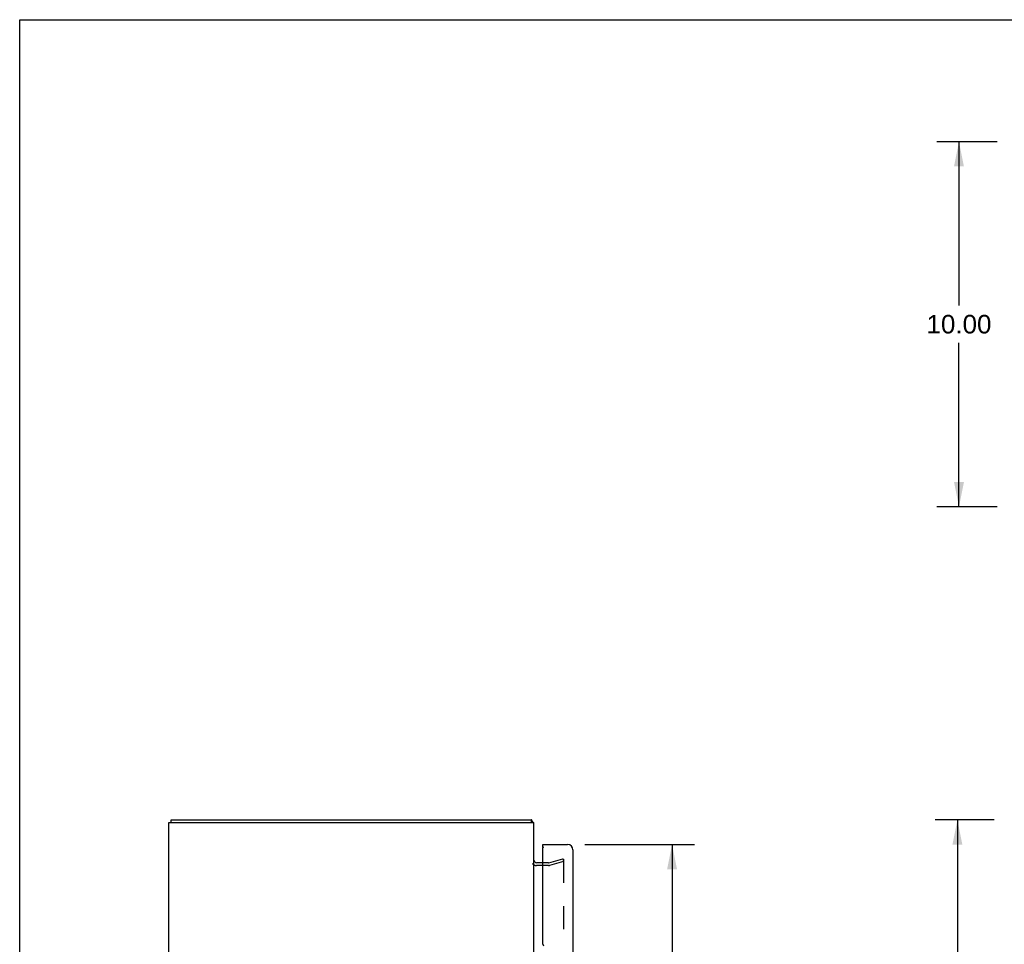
# Model space of a CAD drawing. Header units: inches. Extents: x 0 to 115, y 0 to 75.
# Tile 5 of 9: x 0 to 27, y 49 to 75. Entities that reach past the tile are written whole.
import ezdxf

# ---------------------------------------------------------------- set-up
doc = ezdxf.new("R2010")
doc.units = ezdxf.units.IN
doc.header["$LTSCALE"] = 6.344535
doc.header["$MEASUREMENT"] = 0
doc.linetypes.add('HIDDEN', pattern=[0.2, 0.1, -0.1])
doc.layers.get('0').update_dxf_attribs({"linetype": 'CONTINUOUS'})
for name, color, linetype in [('DEFAULT_2', 8, 'HIDDEN'), ('DIMENSIONS', 7, 'CONTINUOUS'), ('DOOR_ASSEMBLY', 7, 'CONTINUOUS')]:
    doc.layers.add(name, color=color, linetype=linetype)
doc.styles.get("Standard").update_dxf_attribs({"font": 'arial.ttf'})
doc.dimstyles.new('DIMSTYLE_1', dxfattribs={"dimtxt": 0.50892, "dimasz": 0.67856, "dimexe": 0.09, "dimexo": 0.07, "dimgap": 0.0375, "dimtad": 0, "dimtih": 1, "dimtoh": 1, "dimzin": 4, "dimdsep": 46, "dimtxsty": 'Standard', "dimblk": '_FILLED', "dimblk1": '_FILLED', "dimblk2": '_FILLED', "dimcen": 0.09, "dimazin": 1, "dimtfac": 1, "dimtdec": 3, "dimtofl": 0, "dimtmove": 0, "dimatfit": 3, "dimldrblk": '_FILLED', "dimfxl": 0, "dimtolj": 1, "dimtzin": 4, "dimarcsym": 0})

# ---------------------------------------------------------------- blocks, each defined once
blk = doc.blocks.new('_FILLED')
at = {"color": 0, "linetype": 'ByBlock'}
blk.add_solid([(0, 0), (-1, 0.2), (-1, -0.2)], dxfattribs=at)
blk = doc.blocks.new('*D5')
at = {"layer": 'DIMENSIONS', "color": 2, "linetype": 'Continuous'}
for p, q in [((26.765, 71.3), (25.114, 71.3)), ((25.724, 71.3), (25.724, 66.809)), ((25.724, 61.3), (25.724, 65.792)), ((26.765, 61.3), (25.114, 61.3))]:
    blk.add_line(p, q, dxfattribs=at)
at = {"layer": 'DIMENSIONS', "color": 2, "linetype": 'Continuous', "xscale": 0.6785598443, "yscale": 0.6785598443, "zscale": 0.6785598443}
for p, rotation in [((25.724, 71.3), 90), ((25.724, 61.3), 270)]:
    blk.add_blockref('_FILLED', p, dxfattribs=dict(at, rotation=rotation))
at = {"layer": 'DIMENSIONS', "color": 2, "linetype": 'Continuous', "insert": (25.724, 66.555), "char_height": 0.5089, "width": 1.77838, "attachment_point": 2, "line_spacing_factor": 0.9}
blk.add_mtext('10.00', dxfattribs=at)
blk = doc.blocks.new('*D6')
at = {"layer": 'DIMENSIONS', "color": 2, "linetype": 'Continuous'}
for p, q in [((15.481, 52.048), (18.477, 52.048)), ((17.866, 52.048), (17.866, 38.589)), ((17.866, 23.398), (17.866, 36.808)), ((15.481, 23.398), (18.477, 23.398))]:
    blk.add_line(p, q, dxfattribs=at)
at = {"layer": 'DIMENSIONS', "color": 2, "linetype": 'Continuous', "xscale": 0.6785598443, "yscale": 0.6785598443, "zscale": 0.6785598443}
for p, rotation in [((17.866, 52.048), 90), ((17.866, 23.398), 270)]:
    blk.add_blockref('_FILLED', p, dxfattribs=dict(at, rotation=rotation))
at = {"layer": 'DIMENSIONS', "color": 2, "linetype": 'Continuous', "insert": (17.866, 38.335), "char_height": 0.5089, "width": 2.13027, "attachment_point": 2, "line_spacing_factor": 0.9}
blk.add_mtext('28.65\\PDOOR', dxfattribs=at)
blk = doc.blocks.new('*D10')
at = {"layer": 'DIMENSIONS', "color": 2, "linetype": 'Continuous'}
for p, q in [((26.683, 52.723), (25.071, 52.723)), ((25.681, 52.723), (25.681, 38.232)), ((25.681, 22.723), (25.681, 37.214)), ((26.683, 22.723), (25.071, 22.723))]:
    blk.add_line(p, q, dxfattribs=at)
at = {"layer": 'DIMENSIONS', "color": 2, "linetype": 'Continuous', "xscale": 0.6785598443, "yscale": 0.6785598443, "zscale": 0.6785598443}
for p, rotation in [((25.681, 52.723), 90), ((25.681, 22.723), 270)]:
    blk.add_blockref('_FILLED', p, dxfattribs=dict(at, rotation=rotation))
at = {"layer": 'DIMENSIONS', "color": 2, "linetype": 'Continuous', "insert": (25.681, 37.977), "char_height": 0.5089, "width": 1.77838, "attachment_point": 2, "line_spacing_factor": 0.9}
blk.add_mtext('30.00', dxfattribs=at)

msp = doc.modelspace()

# ---------------------------------------------------------------- linework, layer by layer
at = {"color": 7, "linetype": 'Continuous'}
for p, q in [((0, 0), (0, 74.642)), ((0, 74.642), (115.355, 74.642)), ((4.146, 52.648), (4.146, 52.723)), ((14.02, 52.648), (14.02, 52.723)), ((14.042, 52.68), (14.02, 52.659))]:
    msp.add_line(p, q, dxfattribs=at)
at = {"color": 3, "linetype": 'Continuous'}
for p, q in [((4.083, 22.798), (4.083, 52.648)), ((4.083, 52.648), (14.083, 52.648)), ((4.146, 52.723), (14.02, 52.723)), ((14.032, 52.699), (14.031, 52.706)), ((14.083, 22.798), (14.083, 52.648)), ((14.326, 51.548), (14.153, 51.548))]:
    msp.add_line(p, q, dxfattribs=at)
for points in [[(14.031, 52.706), (14.03, 52.708), (14.029, 52.71), (14.029, 52.712), (14.028, 52.714), (14.028, 52.716), (14.027, 52.717), (14.026, 52.718), (14.026, 52.719), (14.025, 52.72), (14.024, 52.721), (14.023, 52.722), (14.023, 52.722), (14.022, 52.722), (14.021, 52.723), (14.02, 52.723)], [(14.042, 52.68), (14.04, 52.681), (14.039, 52.682), (14.038, 52.684), (14.037, 52.686), (14.036, 52.688), (14.035, 52.69), (14.035, 52.692), (14.034, 52.695), (14.033, 52.697), (14.032, 52.699)]]:
    msp.add_lwpolyline(points, dxfattribs=at)
for centre, radius, start, end in [((13.938, 52.578), 0.145, 28.8685, 44.6014), ((14.153, 51.618), 0.07, 180, 270)]:
    msp.add_arc(centre, radius, start, end, dxfattribs=at)
at = {"layer": 'DEFAULT_2', "color": 8, "linetype": 'HIDDEN'}
for p, q in [((14.482, 51.548), (14.326, 51.548)), ((14.492, 51.549), (14.876, 51.652)), ((14.896, 51.58), (14.511, 51.477)), ((14.876, 51.652), (14.896, 51.58)), ((14.896, 51.632), (14.896, 23.814)), ((14.482, 51.473), (14.153, 51.473))]:
    msp.add_line(p, q, dxfattribs=at)
for points in [[(14.881, 51.647), (14.881, 51.647), (14.879, 51.646), (14.878, 51.646)], [(14.885, 51.646), (14.884, 51.646), (14.882, 51.647), (14.881, 51.647)], [(14.885, 51.646), (14.886, 51.646), (14.888, 51.645), (14.889, 51.644), (14.89, 51.643), (14.891, 51.642), (14.892, 51.641), (14.893, 51.64), (14.894, 51.639), (14.895, 51.637), (14.895, 51.636), (14.895, 51.635), (14.896, 51.633), (14.896, 51.632)]]:
    msp.add_lwpolyline(points, dxfattribs=at)
for centre, radius, start, end in [((14.153, 51.618), 0.145, 218.7549, 270), ((14.482, 51.588), 0.04, 270, 285), ((14.482, 51.588), 0.115, 270, 285)]:
    msp.add_arc(centre, radius, start, end, dxfattribs=at)
at = {"layer": 'DOOR_ASSEMBLY', "color": 7, "linetype": 'Continuous'}
for p, q in [((14.326, 51.973), (14.326, 52.048)), ((14.341, 51.973), (14.326, 51.973))]:
    msp.add_line(p, q, dxfattribs=at)
at = {"layer": 'DOOR_ASSEMBLY', "color": 3, "linetype": 'Continuous'}
for p, q in [((14.326, 52.048), (15.006, 52.048)), ((14.326, 49.314), (14.326, 51.958)), ((15.151, 51.903), (15.151, 48.473))]:
    msp.add_line(p, q, dxfattribs=at)
for centre, radius, start, end in [((15.006, 51.903), 0.145, 0, 90), ((14.341, 51.958), 0.015, 90, 180), ((14.357, 49.314), 0.031, 180, 270)]:
    msp.add_arc(centre, radius, start, end, dxfattribs=at)

# ---------------------------------------------------------------- dimensions: what is measured, and where the dimension line sits
at = {"layer": 'DIMENSIONS', "color": 2, "linetype": 'Continuous'}
for base, p1, p2, picture, middle in [((25.724, 61.3), (26.835, 71.3), (26.835, 61.3), '*D5', (25.746, 66.298)), ((25.681, 22.723), (26.753, 52.723), (26.753, 22.723), '*D10', (25.68, 37.72))]:
    dim = msp.add_linear_dim(base=base, p1=p1, p2=p2, angle=270, dimstyle='DIMSTYLE_1', dxfattribs=at)
    dim.commit()
    dim.dimension.update_dxf_attribs({"geometry": picture, "text_midpoint": middle, "dimtype": 160})
dim = msp.add_linear_dim(base=(17.866, 52.048), p1=(15.411, 23.398), p2=(15.411, 52.048), angle=90, text='<>\\PDOOR', dimstyle='DIMSTYLE_1', dxfattribs=at)
dim.commit()
dim.dimension.update_dxf_attribs({"geometry": '*D6', "text_midpoint": (17.866, 37.699), "dimtype": 160})

doc.saveas('drawing.dxf')
